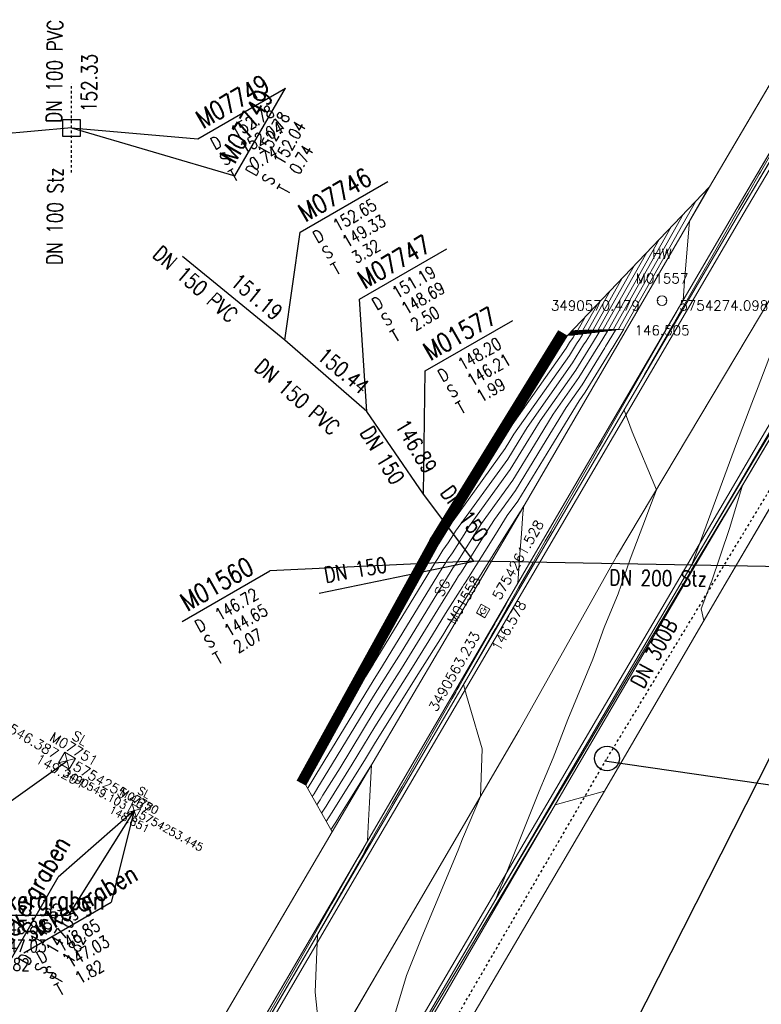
# Model space of a CAD drawing. Header units: metres. Extents: x 3490449 to 3490968, y 5754217 to 5754743.
# Tile 12 of 212: x 3490544 to 3490574, y 5754246 to 5754285. Entities that reach past the tile are written whole.
import ezdxf
from ezdxf.enums import TextEntityAlignment as Align

# ---------------------------------------------------------------- set-up
doc = ezdxf.new("R2010")
doc.units = ezdxf.units.M
doc.header["$LTSCALE"] = 0.25
doc.linetypes.add('Kartierung-07$0$AUSGEZOGEN', pattern=[0])
doc.linetypes.add('Kartierung-07$0$STRICHLINIE', pattern=[19.05, 12.7, -6.35])
for name, color, linetype, lineweight, true_color in [('Kartierung-07$0$$BRUCH', 7, 'Continuous', 18, 0x82563a), ('Kartierung-07$0$$HOEHEN_Haupt', 7, 'Continuous', 18, 0x82563a), ('Kartierung-07$0$$HOEHEN_Mittel', 7, 'Continuous', 18, 0x82563a), ('Kartierung-07$0$$P_INF_FL', 7, 'Kartierung-07$0$AUSGEZOGEN', 18, 0x82563a), ('Kartierung-07$0$$P_INF_H', 7, 'Kartierung-07$0$AUSGEZOGEN', 18, 0x82563a), ('Kartierung-07$0$$P_INF_NR', 7, 'Kartierung-07$0$AUSGEZOGEN', 18, 0x82563a), ('Kartierung-07$0$$P_INF_X', 7, 'Kartierung-07$0$AUSGEZOGEN', 18, 0x82563a), ('Kartierung-07$0$$P_INF_Y', 7, 'Continuous', 18, 0x82563a), ('Kartierung-07$0$$PKT_HW', 7, 'Continuous', 18, 0x82563a), ('Kartierung-07$0$$PKT_SG', 7, 'Continuous', 18, 0x82563a), ('Kartierung-07$0$$PKT_SL', 7, 'Continuous', 18, 0x82563a), ('Kartierung-07$0$B_Befestigt', 7, 'Continuous', 18, 0x82563a), ('Kartierung-07$0$B_Bord', 7, 'Continuous', 18, 0x82563a), ('Kartierung-07$0$B_Gelaendeknick', 7, 'Continuous', 18, 0x82563a), ('Kartierung-07$0$B_Mauer', 7, 'Kartierung-07$0$AUSGEZOGEN', 18, 0x82563a), ('Kartierung-07$0$B_Rinne', 7, 'Continuous', 18, 0x82563a), ('Kartierung-07$0$Hilfe_DGM', 7, 'Continuous', 18, 0x82563a), ('Kartierung-07$0$SYM_HW', 7, 'Kartierung-07$0$AUSGEZOGEN', 18, 0x82563a), ('Kartierung-07$0$SYM_SG', 7, 'Kartierung-07$0$AUSGEZOGEN', 18, 0x82563a), ('Kartierung-07$0$SYM_SL', 7, 'Kartierung-07$0$AUSGEZOGEN', 18, 0x82563a)]:
    doc.layers.add(name, color=color, linetype=linetype, lineweight=lineweight, true_color=true_color)
for name, color, linetype, true_color in [('Kartierung-07$0$B_RW-Leitung_Aus', 7, 'Kartierung-07$0$STRICHLINIE', 0x82563a), ('Kartierung-07$0$B_RW-Leitung_Schrift_Aus', 7, 'Kartierung-07$0$AUSGEZOGEN', 0x82563a), ('Kartierung-07$0$B_Schachtschrift_RW_AUS', 7, 'Continuous', 0x82563a), ('Kartierung-07$0$B_Schrift_25_30Grad', 7, 'Continuous', 0x82563a), ('Kartierung-07$0$B_SW-Leitung_AUS', 7, 'Continuous', 0x82563a)]:
    doc.layers.add(name, color=color, linetype=linetype, true_color=true_color)
for name, color, linetype in [('Kartierung-07$0$B_RW-Leitung_HA', 7, 'Kartierung-07$0$STRICHLINIE'), ('Kartierung-07$0$B_RW-Leitung_HA_Schrift', 7, 'Continuous'), ('Kartierung-07$0$B_RW-Schacht', 7, 'Continuous'), ('Kartierung-07$0$B_RW_Schacht_HA', 7, 'Continuous'), ('Kartierung-07$0$B_Schachtschrift_RW_HA', 7, 'Continuous'), ('Kartierung-07$0$B_Schachtschrift_RW_HA_30Grad', 7, 'Continuous'), ('Kartierung-07$0$B_Schachtschrift_RW_HA_60Grad', 7, 'Continuous'), ('Kartierung-07$0$B_Schachtschrift_SW_HA_30Grad', 7, 'Continuous'), ('Kartierung-07$0$B_SW-Leitung', 7, 'Continuous'), ('Kartierung-07$0$B_SW-Leitung_HA', 7, 'Continuous'), ('Kartierung-07$0$B_SW-Leitung_HA_Schrift', 7, 'Continuous')]:
    doc.layers.add(name, color=color, linetype=linetype)
doc.styles.add('Kartierung-07$0$2', font='TXT')
doc.styles.add('Kartierung-07$0$STANDARD', font='romans.shx', dxfattribs={"width": 0.8})

# ---------------------------------------------------------------- blocks, each defined once
blk = doc.blocks.new('Kartierung-07$0$PKT_HW')
at = {"layer": 'Kartierung-07$0$SYM_HW'}
for p, q in [((-0.15, 0), (-0.2, 0)), ((0.15, 0), (0.2, 0))]:
    blk.add_line(p, q, dxfattribs=at)
blk.add_circle((0, 0), 0.2, dxfattribs=at)
at = {"layer": 'Kartierung-07$0$$P_INF_FL', "style": 'Kartierung-07$0$STANDARD'}
blk.add_attdef('CODE', text='', height=0.8, dxfattribs=at).set_placement((0, 1.7), align=Align.CENTER)
at = {"layer": 'Kartierung-07$0$$P_INF_H', "style": 'Kartierung-07$0$STANDARD'}
blk.add_attdef('H', text='', height=0.8, dxfattribs=at).set_placement((0, -1.4), align=Align.CENTER)
at = {"layer": 'Kartierung-07$0$$P_INF_NR', "style": 'Kartierung-07$0$STANDARD'}
blk.add_attdef('NR', text='', height=0.8, dxfattribs=at).set_placement((0, 0.7), align=Align.CENTER)
at = {"layer": 'Kartierung-07$0$$P_INF_X', "style": 'Kartierung-07$0$STANDARD'}
blk.add_attdef('X', text='', height=0.8, dxfattribs=at).set_placement((-0.9, -0.4), align=Align.RIGHT)
blk.add_attdef('Y', (0.7, -0.4), '', height=0.8, dxfattribs=at)
blk = doc.blocks.new('Kartierung-07$0$PKT_SG')
at = {"layer": 'Kartierung-07$0$SYM_SG'}
for p, q in [((-0.2, 0.2), (0.2, 0.2)), ((-0.2, -0.2), (-0.2, 0.2)), ((-0.11, 0), (-0.2, 0)), ((0.11, 0), (0.2, 0)), ((0.2, 0.2), (0.2, -0.2)), ((0.2, -0.2), (-0.2, -0.2))]:
    blk.add_line(p, q, dxfattribs=at)
at = {"layer": 'Kartierung-07$0$$P_INF_FL', "style": 'Kartierung-07$0$STANDARD'}
blk.add_attdef('CODE', text='', height=0.8, dxfattribs=at).set_placement((0, 1.7), align=Align.CENTER)
at = {"layer": 'Kartierung-07$0$$P_INF_H', "style": 'Kartierung-07$0$STANDARD'}
blk.add_attdef('H', text='', height=0.8, dxfattribs=at).set_placement((0, -1.4), align=Align.CENTER)
at = {"layer": 'Kartierung-07$0$$P_INF_NR', "style": 'Kartierung-07$0$STANDARD'}
blk.add_attdef('NR', text='', height=0.8, dxfattribs=at).set_placement((0, 0.7), align=Align.CENTER)
at = {"layer": 'Kartierung-07$0$$P_INF_X', "style": 'Kartierung-07$0$STANDARD'}
blk.add_attdef('X', text='', height=0.8, dxfattribs=at).set_placement((-0.9, -0.4), align=Align.RIGHT)
blk.add_attdef('Y', (0.7, -0.4), '', height=0.8, dxfattribs=at)
at = {"layer": 'Kartierung-07$0$SYM_SG', "style": 'Kartierung-07$0$2', "width": 1.127369}
blk.add_text('G', height=0.245, dxfattribs=at).set_placement((0.001, -0.122), align=Align.CENTER)
blk = doc.blocks.new('Kartierung-07$0$MA_40')
at = {"ltscale": 0.02}
blk.add_line((0, -0.4), (0, 0), dxfattribs=at)
blk = doc.blocks.new('Kartierung-07$0$B_Schachtbeschriftung')
blk.add_line((0, 0), (8.186, 0))
at = {"style": 'Kartierung-07$0$STANDARD', "width": 0.8}
for s, p in [('D ', (0.75, -0.5)), ('S ', (0.75, -2)), ('T ', (0.75, -3.5))]:
    blk.add_text(s, height=1, dxfattribs=at).set_placement(p, align=Align.TOP_LEFT)
at = {"ltscale": 0.02, "style": 'Kartierung-07$0$STANDARD', "width": 0.8}
for tag, p, height in [('NUMMER', (0.759, 0.479), 1.5), ('DECKEL', (2.627, -1.5), 1), ('SOHLE', (2.625, -2.996), 1), ('TIEFE', (2.628, -4.501), 1)]:
    blk.add_attdef(tag, p, '', height=height, dxfattribs=at)
at = {"ltscale": 0.02, "style": 'Kartierung-07$0$STANDARD', "width": 0.8, "flags": 1}
blk.add_attdef('FOTO', (1.057, -6.131), '', height=1, dxfattribs=at)
blk = doc.blocks.new('Kartierung-07$0$PKT_SL')
at = {"layer": 'Kartierung-07$0$SYM_SL'}
for p, q in [((-0.5, -0.5), (0.5, 0.5)), ((0.5, -0.5), (-0.5, 0.5)), ((0.5, 0.5), (-0.5, 0.5)), ((-0.5, 0.5), (-0.5, -0.5)), ((0.5, -0.5), (0.5, 0.5)), ((-0.5, -0.5), (0.5, -0.5))]:
    blk.add_line(p, q, dxfattribs=at)
at = {"layer": 'Kartierung-07$0$$P_INF_FL', "style": 'Kartierung-07$0$STANDARD'}
blk.add_attdef('CODE', text='', height=0.8, dxfattribs=at).set_placement((0, 1.7), align=Align.CENTER)
at = {"layer": 'Kartierung-07$0$$P_INF_H', "style": 'Kartierung-07$0$STANDARD'}
blk.add_attdef('H', text='', height=0.8, dxfattribs=at).set_placement((0, -1.4), align=Align.CENTER)
at = {"layer": 'Kartierung-07$0$$P_INF_NR', "style": 'Kartierung-07$0$STANDARD'}
blk.add_attdef('NR', text='', height=0.8, dxfattribs=at).set_placement((0, 0.7), align=Align.CENTER)
at = {"layer": 'Kartierung-07$0$$P_INF_X', "style": 'Kartierung-07$0$STANDARD'}
blk.add_attdef('X', text='', height=0.8, dxfattribs=at).set_placement((-0.9, -0.4), align=Align.RIGHT)
blk.add_attdef('Y', (0.7, -0.4), '', height=0.8, dxfattribs=at)

msp = doc.modelspace()

# ---------------------------------------------------------------- linework, layer by layer
at = {"layer": 'Kartierung-07$0$$BRUCH', "ltscale": 0.02}
for p, q in [((3490572.402, 5754278.71), (3490579.96, 5754291.559)), ((3490572.402, 5754278.71), (3490579.96, 5754291.559)), ((3490573.518, 5754277.856), (3490581.158, 5754290.814)), ((3490581.323, 5754290.732), (3490573.667, 5754277.745)), ((3490564.747, 5754265.551), (3490572.402, 5754278.71)), ((3490564.747, 5754265.551), (3490572.402, 5754278.71)), ((3490565.924, 5754264.86), (3490573.518, 5754277.856)), ((3490573.667, 5754277.745), (3490566.075, 5754264.769)), ((3490568.638, 5754263.736), (3490576.42, 5754276.795)), ((3490571.562, 5754263.199), (3490579.17, 5754276.179)), ((3490579.329, 5754276.099), (3490571.682, 5754263.141)), ((3490572.896, 5754262.385), (3490580.44, 5754275.257)), ((3490561.098, 5754264.457), (3490566.293, 5754272.881)), ((3490566.633, 5754272.671), (3490561.444, 5754264.255)), ((3490557.123, 5754252.582), (3490564.747, 5754265.551)), ((3490557.123, 5754252.582), (3490564.747, 5754265.551)), ((3490558.369, 5754251.889), (3490565.924, 5754264.86)), ((3490555.706, 5754254.669), (3490561.098, 5754264.457)), ((3490566.075, 5754264.769), (3490558.496, 5754251.805)), ((3490561.444, 5754264.255), (3490556.056, 5754254.476)), ((3490564.696, 5754256.701), (3490568.638, 5754263.736)), ((3490566.769, 5754255.024), (3490571.562, 5754263.199)), ((3490571.682, 5754263.141), (3490566.896, 5754254.962)), ((3490572.896, 5754262.385), (3490568.155, 5754254.228)), ((3490559.244, 5754247.361), (3490564.696, 5754256.701)), ((3490561.424, 5754245.892), (3490566.769, 5754255.024)), ((3490566.896, 5754254.962), (3490561.571, 5754245.8)), ((3490568.155, 5754254.228), (3490562.813, 5754245.144)), ((3490549.495, 5754239.59), (3490557.123, 5754252.582)), ((3490549.495, 5754239.59), (3490557.123, 5754252.582)), ((3490550.76, 5754238.91), (3490558.369, 5754251.889)), ((3490558.496, 5754251.805), (3490550.91, 5754238.801)), ((3490553.315, 5754237.216), (3490559.244, 5754247.361)), ((3490555.689, 5754236.077), (3490561.424, 5754245.892)), ((3490561.571, 5754245.8), (3490555.856, 5754235.995))]:
    msp.add_line(p, q, dxfattribs=at)
at = {"layer": 'Kartierung-07$0$$HOEHEN_Haupt', "ltscale": 0.02}
for points in [[(3490572.342, 5754278.648), (3490571.596, 5754277.325), (3490571.39, 5754274.886), (3490571.329, 5754274.109), (3490571.124, 5754273.751), (3490571.069, 5754273.655), (3490571.06, 5754273.639), (3490570.692, 5754272.995), (3490570.615, 5754272.86), (3490569.747, 5754271.341), (3490569.729, 5754271.31), (3490569.624, 5754271.125), (3490568.56, 5754269.263), (3490568.066, 5754268.401), (3490567.936, 5754268.174), (3490567.852, 5754268.027), (3490567.766, 5754267.877), (3490566.933, 5754266.423), (3490566.01, 5754264.808), (3490565.984, 5754264.762), (3490565.753, 5754264.357), (3490565.279, 5754263.526), (3490565.241, 5754263.46), (3490564.671, 5754262.461), (3490564.444, 5754262.061), (3490564.309, 5754261.825), (3490564.273, 5754261.762), (3490564.182, 5754261.602), (3490563.744, 5754260.835), (3490563.721, 5754260.794), (3490563.577, 5754260.541), (3490562.548, 5754258.74), (3490562.543, 5754258.732), (3490562.437, 5754258.546), (3490562.566, 5754258.103), (3490562.698, 5754257.646), (3490563.19, 5754255.95), (3490563.126, 5754254.012), (3490562.403, 5754252.301), (3490562.221, 5754251.845), (3490560.749, 5754248.322), (3490560.135, 5754246.761), (3490559.459, 5754244.515)], [(3490569.863, 5754276.052), (3490568.1, 5754272.928), (3490566.775, 5754272.82)], [(3490567.383, 5754273.456), (3490567.07, 5754272.901), (3490566.834, 5754272.882)], [(3490566.355, 5754272.843), (3490566.328, 5754272.799), (3490565.862, 5754272.036), (3490565.86, 5754272.032), (3490561.725, 5754265.311), (3490561.722, 5754265.307), (3490561.227, 5754264.496), (3490561.176, 5754264.412), (3490561.176, 5754264.412), (3490561.176, 5754264.411), (3490561.126, 5754264.321), (3490561.126, 5754264.32), (3490560.552, 5754263.272), (3490560.549, 5754263.267), (3490556.504, 5754255.9), (3490555.854, 5754254.713), (3490555.801, 5754254.616), (3490555.801, 5754254.616)], [(3490566.715, 5754272.757), (3490568.927, 5754272.938), (3490568.456, 5754272.163), (3490568.446, 5754272.149), (3490567.373, 5754270.386), (3490567.127, 5754270.036), (3490565.975, 5754268.158), (3490564.642, 5754265.984), (3490564.214, 5754265.391), (3490563.734, 5754264.628), (3490562.506, 5754262.673), (3490562.451, 5754262.599), (3490562.399, 5754262.513), (3490561.717, 5754261.429), (3490561.037, 5754260.315), (3490560.307, 5754259.152), (3490558.853, 5754256.835), (3490557.936, 5754255.326), (3490556.956, 5754253.762), (3490556.875, 5754253.628), (3490556.695, 5754253.341)], [(3490566.437, 5754272.792), (3490566.375, 5754272.691), (3490565.287, 5754270.908), (3490565.285, 5754270.906), (3490562.455, 5754266.305), (3490562.453, 5754266.303), (3490561.378, 5754264.541), (3490561.267, 5754264.359), (3490561.267, 5754264.358), (3490561.267, 5754264.358), (3490561.159, 5754264.161), (3490561.159, 5754264.161), (3490559.912, 5754261.884), (3490559.91, 5754261.881), (3490557.302, 5754257.132), (3490556.002, 5754254.756), (3490555.896, 5754254.564), (3490555.896, 5754254.564)], [(3490566.519, 5754272.741), (3490566.422, 5754272.583), (3490564.711, 5754269.781), (3490564.71, 5754269.78), (3490563.185, 5754267.3), (3490563.184, 5754267.299), (3490561.529, 5754264.586), (3490561.358, 5754264.306), (3490561.358, 5754264.305), (3490561.358, 5754264.305), (3490561.191, 5754264.002), (3490561.191, 5754264.001), (3490559.271, 5754260.496), (3490559.27, 5754260.494), (3490558.1, 5754258.363), (3490556.149, 5754254.8), (3490555.992, 5754254.511), (3490555.992, 5754254.511)], [(3490566.656, 5754272.695), (3490567.272, 5754272.745), (3490567.141, 5754272.53), (3490567.02, 5754272.356), (3490566.728, 5754271.877), (3490564.485, 5754268.69), (3490564.318, 5754268.419), (3490564.126, 5754268.105), (3490562.018, 5754265.186), (3490563.915, 5754268.295), (3490563.915, 5754268.295), (3490564.136, 5754268.653), (3490564.136, 5754268.654), (3490566.469, 5754272.474), (3490566.601, 5754272.691)], [(3490555.706, 5754254.669), (3490555.706, 5754254.669), (3490555.706, 5754254.669), (3490555.71, 5754254.677)], [(3490559.036, 5754241.751), (3490561.494, 5754245.848), (3490563.354, 5754248.975), (3490564.202, 5754250.399), (3490564.69, 5754251.218), (3490566.153, 5754253.684), (3490568.155, 5754254.228), (3490568.155, 5754254.228)]]:
    msp.add_lwpolyline(points, dxfattribs=at)
at = {"layer": 'Kartierung-07$0$$HOEHEN_Mittel', "ltscale": 0.02}
for points in [[(3490577.121, 5754283.939), (3490574.46, 5754279.307), (3490574.407, 5754279.215), (3490573.964, 5754278.444), (3490573.594, 5754277.8), (3490572.656, 5754276.157), (3490571.17, 5754273.561), (3490570.927, 5754273.137), (3490570.848, 5754272.999), (3490569.957, 5754271.441), (3490569.857, 5754271.267), (3490569.765, 5754271.106), (3490569.754, 5754271.086), (3490569.643, 5754270.893), (3490568.94, 5754269.666), (3490569.27, 5754268.782), (3490570.25, 5754266.442), (3490569.982, 5754265.738), (3490569.849, 5754265.375), (3490569.847, 5754265.37), (3490569.194, 5754263.634), (3490568.701, 5754262.22), (3490568.142, 5754260.86), (3490567.675, 5754259.576), (3490566.658, 5754257.138), (3490566.072, 5754255.588), (3490565.5, 5754254.232), (3490564.016, 5754250.518), (3490563.952, 5754250.366), (3490563.767, 5754249.895), (3490564.101, 5754250.455), (3490566.165, 5754253.917), (3490566.809, 5754255.004), (3490568.164, 5754257.28), (3490569.229, 5754259.074), (3490570.149, 5754260.622), (3490571.652, 5754263.155), (3490571.66, 5754263.168), (3490571.676, 5754263.195), (3490572.33, 5754264.291), (3490573.738, 5754266.626), (3490573.227, 5754264.909), (3490572.464, 5754262.672), (3490572.459, 5754262.657), (3490572.063, 5754261.614), (3490572.173, 5754261.141)], [(3490571.847, 5754278.129), (3490568.925, 5754272.949), (3490566.727, 5754272.77)], [(3490571.351, 5754277.609), (3490568.719, 5754272.944), (3490566.739, 5754272.782)], [(3490570.855, 5754277.09), (3490568.513, 5754272.939), (3490566.751, 5754272.795)], [(3490570.359, 5754276.571), (3490568.306, 5754272.933), (3490566.763, 5754272.807)], [(3490569.367, 5754275.533), (3490567.894, 5754272.923), (3490566.787, 5754272.832)], [(3490575.425, 5754269.66), (3490574.308, 5754267.807), (3490571.699, 5754263.433), (3490573.489, 5754268.312), (3490574.112, 5754269.944), (3490574.366, 5754270.612), (3490576.227, 5754275.493)], [(3490568.871, 5754275.014), (3490567.688, 5754272.917), (3490566.799, 5754272.845)], [(3490568.375, 5754274.494), (3490567.482, 5754272.912), (3490566.811, 5754272.857)], [(3490567.879, 5754273.975), (3490567.276, 5754272.907), (3490566.823, 5754272.869)], [(3490566.305, 5754272.873), (3490566.3, 5754272.864), (3490566.207, 5754272.712), (3490566.204, 5754272.708), (3490561.286, 5754264.714), (3490561.284, 5754264.709), (3490561.137, 5754264.469), (3490561.122, 5754264.444), (3490561.121, 5754264.443), (3490561.121, 5754264.443), (3490561.107, 5754264.416), (3490561.106, 5754264.416), (3490560.936, 5754264.105), (3490560.933, 5754264.099), (3490556.025, 5754255.162), (3490555.765, 5754254.686), (3490555.744, 5754254.648), (3490555.744, 5754254.648)], [(3490566.322, 5754272.863), (3490566.31, 5754272.843), (3490566.092, 5754272.487), (3490566.09, 5754272.482), (3490561.432, 5754264.913), (3490561.43, 5754264.908), (3490561.167, 5754264.478), (3490561.14, 5754264.433), (3490561.14, 5754264.433), (3490561.14, 5754264.433), (3490561.113, 5754264.384), (3490561.113, 5754264.384), (3490560.808, 5754263.827), (3490560.805, 5754263.822), (3490556.185, 5754255.408), (3490555.795, 5754254.695), (3490555.763, 5754254.637), (3490555.763, 5754254.637)], [(3490566.338, 5754272.853), (3490566.319, 5754272.821), (3490565.977, 5754272.261), (3490565.975, 5754272.257), (3490561.578, 5754265.112), (3490561.576, 5754265.108), (3490561.197, 5754264.487), (3490561.158, 5754264.423), (3490561.158, 5754264.422), (3490561.158, 5754264.422), (3490561.12, 5754264.352), (3490561.119, 5754264.352), (3490560.68, 5754263.55), (3490560.677, 5754263.545), (3490556.344, 5754255.654), (3490555.824, 5754254.704), (3490555.782, 5754254.627), (3490555.782, 5754254.627)], [(3490566.371, 5754272.832), (3490566.338, 5754272.778), (3490565.747, 5754271.81), (3490565.745, 5754271.807), (3490561.871, 5754265.509), (3490561.868, 5754265.506), (3490561.257, 5754264.505), (3490561.194, 5754264.401), (3490561.194, 5754264.401), (3490561.194, 5754264.401), (3490561.133, 5754264.289), (3490561.132, 5754264.288), (3490560.424, 5754262.994), (3490560.421, 5754262.99), (3490556.664, 5754256.147), (3490555.883, 5754254.721), (3490555.82, 5754254.606), (3490555.82, 5754254.606)], [(3490566.388, 5754272.822), (3490566.347, 5754272.756), (3490565.632, 5754271.585), (3490565.63, 5754271.581), (3490562.017, 5754265.708), (3490562.015, 5754265.705), (3490561.288, 5754264.514), (3490561.212, 5754264.391), (3490561.212, 5754264.39), (3490561.212, 5754264.39), (3490561.139, 5754264.257), (3490561.139, 5754264.256), (3490560.296, 5754262.717), (3490560.294, 5754262.713), (3490556.823, 5754256.393), (3490555.913, 5754254.73), (3490555.839, 5754254.595), (3490555.839, 5754254.595)], [(3490566.68, 5754272.72), (3490567.934, 5754272.822), (3490567.667, 5754272.383), (3490567.59, 5754272.273), (3490566.986, 5754271.281), (3490565.542, 5754269.229), (3490564.981, 5754268.315), (3490564.332, 5754267.256), (3490562.646, 5754264.921), (3490562.462, 5754264.629), (3490561.993, 5754263.882), (3490561.816, 5754263.643), (3490561.648, 5754263.367), (3490561.401, 5754262.974), (3490559.351, 5754259.615), (3490559.159, 5754259.309), (3490558.777, 5754258.7), (3490556.462, 5754254.892), (3490556.339, 5754254.696), (3490556.148, 5754254.381), (3490556.128, 5754254.348)], [(3490566.692, 5754272.732), (3490568.265, 5754272.861), (3490567.93, 5754272.31), (3490567.876, 5754272.232), (3490567.115, 5754270.983), (3490566.07, 5754269.498), (3490565.313, 5754268.263), (3490564.435, 5754266.832), (3490563.168, 5754265.078), (3490562.886, 5754264.629), (3490562.164, 5754263.479), (3490562.028, 5754263.295), (3490561.898, 5754263.082), (3490561.506, 5754262.459), (3490559.913, 5754259.849), (3490559.542, 5754259.257), (3490558.803, 5754258.079), (3490556.953, 5754255.036), (3490556.545, 5754254.384), (3490556.391, 5754254.13), (3490556.317, 5754254.013)], [(3490566.704, 5754272.745), (3490568.596, 5754272.899), (3490568.193, 5754272.237), (3490568.161, 5754272.191), (3490567.244, 5754270.684), (3490566.599, 5754269.767), (3490565.644, 5754268.21), (3490564.539, 5754266.408), (3490563.691, 5754265.234), (3490563.31, 5754264.629), (3490562.335, 5754263.076), (3490562.239, 5754262.947), (3490562.149, 5754262.798), (3490561.611, 5754261.944), (3490560.475, 5754260.082), (3490559.925, 5754259.205), (3490558.828, 5754257.457), (3490557.444, 5754255.181), (3490556.751, 5754254.073), (3490556.633, 5754253.879), (3490556.506, 5754253.677)], [(3490566.887, 5754272.937), (3490566.864, 5754272.896), (3490566.846, 5754272.894)], [(3490566.404, 5754272.812), (3490566.357, 5754272.734), (3490565.517, 5754271.359), (3490565.515, 5754271.356), (3490562.163, 5754265.907), (3490562.161, 5754265.904), (3490561.318, 5754264.523), (3490561.231, 5754264.38), (3490561.23, 5754264.38), (3490561.23, 5754264.38), (3490561.146, 5754264.225), (3490561.145, 5754264.225), (3490560.168, 5754262.439), (3490560.166, 5754262.435), (3490556.983, 5754256.639), (3490555.942, 5754254.739), (3490555.858, 5754254.585), (3490555.858, 5754254.585)], [(3490566.421, 5754272.802), (3490566.366, 5754272.713), (3490565.402, 5754271.134), (3490565.4, 5754271.131), (3490562.309, 5754266.106), (3490562.307, 5754266.104), (3490561.348, 5754264.532), (3490561.249, 5754264.369), (3490561.249, 5754264.369), (3490561.249, 5754264.369), (3490561.152, 5754264.193), (3490561.152, 5754264.193), (3490560.04, 5754262.161), (3490560.038, 5754262.158), (3490557.143, 5754256.885), (3490555.972, 5754254.747), (3490555.877, 5754254.574), (3490555.877, 5754254.574)], [(3490566.453, 5754272.782), (3490566.385, 5754272.669), (3490565.172, 5754270.683), (3490565.17, 5754270.68), (3490562.601, 5754266.504), (3490562.599, 5754266.502), (3490561.408, 5754264.55), (3490561.285, 5754264.348), (3490561.285, 5754264.348), (3490561.285, 5754264.348), (3490561.165, 5754264.129), (3490561.165, 5754264.129), (3490559.784, 5754261.606), (3490559.782, 5754261.603), (3490557.462, 5754257.378), (3490556.031, 5754254.765), (3490555.915, 5754254.553), (3490555.916, 5754254.553)], [(3490566.47, 5754272.772), (3490566.394, 5754272.648), (3490565.056, 5754270.457), (3490565.055, 5754270.455), (3490562.747, 5754266.703), (3490562.745, 5754266.701), (3490561.438, 5754264.559), (3490561.303, 5754264.337), (3490561.303, 5754264.337), (3490561.303, 5754264.337), (3490561.172, 5754264.097), (3490561.172, 5754264.097), (3490559.655, 5754261.328), (3490559.654, 5754261.326), (3490557.621, 5754257.624), (3490556.061, 5754254.773), (3490555.935, 5754254.543), (3490555.935, 5754254.543)], [(3490566.486, 5754272.761), (3490566.403, 5754272.626), (3490564.941, 5754270.232), (3490564.94, 5754270.23), (3490562.893, 5754266.902), (3490562.892, 5754266.9), (3490561.469, 5754264.568), (3490561.321, 5754264.327), (3490561.321, 5754264.327), (3490561.321, 5754264.327), (3490561.178, 5754264.065), (3490561.178, 5754264.065), (3490559.527, 5754261.051), (3490559.526, 5754261.049), (3490557.781, 5754257.871), (3490556.09, 5754254.782), (3490555.954, 5754254.532), (3490555.954, 5754254.532)], [(3490566.503, 5754272.751), (3490566.413, 5754272.604), (3490564.826, 5754270.006), (3490564.825, 5754270.005), (3490563.039, 5754267.101), (3490563.038, 5754267.099), (3490561.499, 5754264.577), (3490561.339, 5754264.316), (3490561.339, 5754264.316), (3490561.339, 5754264.316), (3490561.185, 5754264.033), (3490561.185, 5754264.033), (3490559.399, 5754260.773), (3490559.398, 5754260.771), (3490557.941, 5754258.117), (3490556.12, 5754254.791), (3490555.973, 5754254.522), (3490555.973, 5754254.522)], [(3490566.536, 5754272.731), (3490566.432, 5754272.561), (3490564.596, 5754269.555), (3490564.595, 5754269.554), (3490563.331, 5754267.499), (3490563.33, 5754267.498), (3490561.559, 5754264.595), (3490561.376, 5754264.295), (3490561.376, 5754264.295), (3490561.376, 5754264.295), (3490561.198, 5754263.97), (3490561.198, 5754263.97), (3490559.143, 5754260.218), (3490559.143, 5754260.217), (3490558.26, 5754258.609), (3490556.179, 5754254.808), (3490556.011, 5754254.501), (3490556.011, 5754254.501)], [(3490566.552, 5754272.721), (3490566.441, 5754272.539), (3490564.481, 5754269.33), (3490564.48, 5754269.329), (3490563.477, 5754267.698), (3490563.476, 5754267.697), (3490561.589, 5754264.604), (3490561.394, 5754264.284), (3490561.394, 5754264.284), (3490561.204, 5754263.938), (3490561.204, 5754263.938), (3490559.015, 5754259.94), (3490559.015, 5754259.94), (3490558.42, 5754258.856), (3490556.208, 5754254.817), (3490556.03, 5754254.49), (3490556.03, 5754254.49)], [(3490566.568, 5754272.711), (3490566.45, 5754272.518), (3490564.366, 5754269.104), (3490564.365, 5754269.104), (3490563.623, 5754267.897), (3490563.623, 5754267.896), (3490561.619, 5754264.613), (3490561.412, 5754264.274), (3490561.412, 5754264.274), (3490561.211, 5754263.906), (3490561.211, 5754263.906), (3490558.887, 5754259.663), (3490558.887, 5754259.662), (3490558.579, 5754259.102), (3490556.238, 5754254.826), (3490556.049, 5754254.48), (3490556.049, 5754254.48)], [(3490566.668, 5754272.708), (3490567.603, 5754272.784), (3490567.404, 5754272.456), (3490567.305, 5754272.315), (3490566.857, 5754271.579), (3490565.013, 5754268.96), (3490564.65, 5754268.367), (3490564.229, 5754267.68), (3490562.123, 5754264.764), (3490562.038, 5754264.63), (3490561.822, 5754264.285), (3490561.605, 5754263.991), (3490561.398, 5754263.651), (3490561.296, 5754263.489), (3490558.789, 5754259.382), (3490558.777, 5754259.362), (3490558.752, 5754259.322), (3490558.477, 5754258.869), (3490558.739, 5754259.348), (3490558.759, 5754259.385), (3490561.217, 5754263.874), (3490561.217, 5754263.874), (3490561.43, 5754264.263), (3490561.43, 5754264.263), (3490561.649, 5754264.622), (3490563.769, 5754268.095), (3490563.769, 5754268.096), (3490564.251, 5754268.879), (3490564.251, 5754268.879), (3490566.46, 5754272.496), (3490566.585, 5754272.701)], [(3490566.618, 5754272.68), (3490566.479, 5754272.453), (3490564.409, 5754269.064), (3490566.599, 5754272.175), (3490566.735, 5754272.398), (3490566.878, 5754272.603), (3490566.941, 5754272.707), (3490566.644, 5754272.683)], [(3490563.981, 5754269.132), (3490563.865, 5754268.943), (3490561.14, 5754264.515), (3490561.137, 5754264.51), (3490561.107, 5754264.46), (3490561.104, 5754264.454), (3490561.103, 5754264.454), (3490561.103, 5754264.454), (3490561.1, 5754264.448), (3490561.1, 5754264.448), (3490561.064, 5754264.383), (3490561.061, 5754264.377), (3490555.866, 5754254.915), (3490555.736, 5754254.678), (3490555.725, 5754254.658), (3490555.725, 5754254.658)], [(3490556.75, 5754243.094), (3490556.429, 5754246.085), (3490556.528, 5754248.395), (3490556.529, 5754248.434), (3490557.473, 5754250.089), (3490557.498, 5754250.134), (3490557.595, 5754250.302), (3490558.413, 5754251.738), (3490558.464, 5754251.826), (3490558.503, 5754251.894), (3490558.636, 5754252.128), (3490558.973, 5754252.716), (3490559.552, 5754253.729), (3490559.937, 5754254.404), (3490560.877, 5754256.048), (3490561.981, 5754257.986), (3490562.127, 5754258.242), (3490562.188, 5754258.349), (3490562.262, 5754258.479), (3490562.495, 5754258.889), (3490562.765, 5754259.361), (3490563.575, 5754260.784), (3490563.704, 5754261.01), (3490563.763, 5754261.113), (3490564.149, 5754261.792), (3490564.3, 5754262.058), (3490564.308, 5754262.071), (3490564.645, 5754262.663), (3490564.741, 5754264.023), (3490564.752, 5754264.174), (3490564.787, 5754264.672), (3490564.848, 5754265.478), (3490564.849, 5754265.491), (3490564.881, 5754265.782), (3490564.745, 5754265.559), (3490564.737, 5754265.548), (3490564.158, 5754264.628), (3490562.677, 5754262.27), (3490562.663, 5754262.251), (3490562.649, 5754262.229), (3490561.822, 5754260.914), (3490561.599, 5754260.549), (3490560.69, 5754259.1), (3490558.879, 5754256.214), (3490558.427, 5754255.47), (3490557.162, 5754253.451), (3490557.118, 5754253.377), (3490556.885, 5754253.005)], [(3490558.759, 5754259.385), (3490558.759, 5754259.385)], [(3490550.91, 5754238.801), (3490550.91, 5754238.801), (3490551.088, 5754239.115), (3490551.234, 5754239.371), (3490554.638, 5754245.348), (3490555.727, 5754247.256), (3490556.403, 5754248.442), (3490557.11, 5754249.68), (3490557.299, 5754250.011), (3490557.471, 5754250.312), (3490558.123, 5754251.452), (3490558.177, 5754251.546), (3490558.372, 5754251.887), (3490558.373, 5754251.889), (3490558.552, 5754252.203), (3490558.582, 5754252.805), (3490558.632, 5754253.768), (3490558.722, 5754255.301), (3490557.368, 5754253.139), (3490557.36, 5754253.127), (3490557.074, 5754252.669)]]:
    msp.add_lwpolyline(points, dxfattribs=at)
at = {"layer": 'Kartierung-07$0$B_Befestigt', "ltscale": 0.02}
msp.add_line((3490572.896, 5754262.385), (3490580.44, 5754275.257), dxfattribs=at)
for points in [[(3490549.495, 5754239.59), (3490557.123, 5754252.582), (3490564.747, 5754265.551), (3490572.402, 5754278.71), (3490579.96, 5754291.559), (3490584.847, 5754299.122), (3490588.436, 5754304.161), (3490591.771, 5754308.192), (3490595.692, 5754312.261), (3490596.569, 5754313.154), (3490598.513, 5754314.58), (3490600.554, 5754316.275), (3490601.472, 5754316.763), (3490604.711, 5754319.042), (3490609.298, 5754321.701), (3490614.926, 5754324.795)], [(3490572.896, 5754262.385), (3490568.155, 5754254.228), (3490562.813, 5754245.144), (3490557.002, 5754235.231)]]:
    msp.add_lwpolyline(points, dxfattribs=at)
at = {"layer": 'Kartierung-07$0$B_Bord', "ltscale": 0.02}
for points in [[(3490596.317, 5754310.717), (3490592.839, 5754307.086), (3490589.655, 5754303.229), (3490586.128, 5754298.321), (3490581.323, 5754290.732), (3490573.667, 5754277.745), (3490566.075, 5754264.769), (3490558.496, 5754251.805), (3490550.91, 5754238.801)], [(3490555.689, 5754236.077), (3490561.424, 5754245.892), (3490566.769, 5754255.024), (3490571.562, 5754263.199), (3490579.17, 5754276.179), (3490587.137, 5754289.594), (3490590.605, 5754295.105), (3490594.142, 5754299.985), (3490597.348, 5754303.855), (3490600.883, 5754307.417), (3490604.026, 5754309.921)]]:
    msp.add_lwpolyline(points, dxfattribs=at)
at = {"layer": 'Kartierung-07$0$B_Gelaendeknick', "ltscale": 0.02}
for points in [[(3490550.76, 5754238.91), (3490558.369, 5754251.889), (3490565.924, 5754264.86), (3490573.518, 5754277.856), (3490581.158, 5754290.814), (3490586.012, 5754298.471), (3490589.509, 5754303.34), (3490592.732, 5754307.223), (3490596.195, 5754310.85), (3490596.954, 5754311.547), (3490599.257, 5754313.49), (3490601.669, 5754315.283), (3490602.509, 5754315.872), (3490605.302, 5754317.745), (3490609.265, 5754320.169), (3490610.127, 5754320.671), (3490615.418, 5754323.625)], [(3490553.315, 5754237.216), (3490559.244, 5754247.361), (3490564.696, 5754256.701), (3490568.638, 5754263.736), (3490576.42, 5754276.795), (3490584.244, 5754289.999), (3490588.449, 5754296.593), (3490591.906, 5754301.41), (3490595.078, 5754305.506), (3490599.001, 5754309.324), (3490603.731, 5754312.922), (3490612.239, 5754318.337)], [(3490610.828, 5754314.207), (3490609.47, 5754313.398), (3490604.954, 5754310.352), (3490604.133, 5754309.768), (3490601.005, 5754307.292), (3490597.454, 5754303.707), (3490594.278, 5754299.883), (3490590.773, 5754295.001), (3490587.306, 5754289.497), (3490579.329, 5754276.099), (3490571.682, 5754263.141), (3490566.896, 5754254.962), (3490561.571, 5754245.8), (3490555.856, 5754235.995)], [(3490555.706, 5754254.669), (3490561.098, 5754264.457), (3490566.293, 5754272.881)]]:
    msp.add_lwpolyline(points, dxfattribs=at)
at = {"layer": 'Kartierung-07$0$B_Mauer', "ltscale": 0.02}
for points in [[(3490566.293, 5754272.881), (3490561.098, 5754264.457), (3490555.706, 5754254.669)], [(3490566.633, 5754272.671), (3490561.444, 5754264.255), (3490556.056, 5754254.476)]]:
    msp.add_lwpolyline(points, dxfattribs=at)
at = {"layer": 'Kartierung-07$0$B_Rinne', "ltscale": 0.02}
msp.add_lwpolyline([(3490596.433, 5754310.606), (3490592.959, 5754306.98), (3490589.782, 5754303.131), (3490586.261, 5754298.231), (3490581.46, 5754290.649), (3490573.805, 5754277.664), (3490566.213, 5754264.688), (3490558.634, 5754251.724), (3490551.048, 5754238.72)], dxfattribs=at)
msp.add_lwpolyline([(3490555.551, 5754236.158), (3490561.286, 5754245.973, -0.000185), (3490561.286, 5754245.973), (3490566.631, 5754255.105, -0.000185), (3490566.631, 5754255.105), (3490571.424, 5754263.28), (3490579.032, 5754276.26), (3490587, 5754289.677), (3490590.472, 5754295.195), (3490594.015, 5754300.083), (3490597.229, 5754303.963), (3490600.776, 5754307.536), (3490603.926, 5754310.046)], format="xyb", dxfattribs=at)
at = {"layer": 'Kartierung-07$0$B_RW-Leitung_Aus', "ltscale": 0.02}
for p, q in [((3490568.251, 5754255.557), (3490594.942, 5754299.611)), ((3490548.777, 5754222.078), (3490568.251, 5754255.557))]:
    msp.add_line(p, q, dxfattribs=at)
at = {"layer": 'Kartierung-07$0$B_RW-Leitung_HA', "ltscale": 0.02}
for p, q in [((3490546.567, 5754281.091, 152.781), (3490546.567, 5754282.894, 152.781)), ((3490546.567, 5754279.288, 152.781), (3490546.567, 5754281.091, 152.781))]:
    msp.add_line(p, q, dxfattribs=at)
at = {"layer": 'Kartierung-07$0$B_RW-Schacht', "ltscale": 0.02}
msp.add_circle((3490568.251, 5754255.557), 0.5, dxfattribs=at)
at = {"layer": 'Kartierung-07$0$B_RW_Schacht_HA', "ltscale": 0.02}
msp.add_lwpolyline([(3490546.217, 5754281.441), (3490546.917, 5754281.441), (3490546.917, 5754280.741), (3490546.217, 5754280.741), (3490546.217, 5754281.441)], dxfattribs=at)
at = {"layer": 'Kartierung-07$0$B_Schachtschrift_RW_AUS', "ltscale": 0.02}
msp.add_line((3490568.15, 5754255.459, 146.523), (3490575.711, 5754254.36, -145.777), dxfattribs=at)
at = {"layer": 'Kartierung-07$0$B_Schachtschrift_RW_HA', "ltscale": 0.02}
for p, q in [((3490546.567, 5754281.091, 152.781), (3490533.467, 5754279.935, 164.002)), ((3490549.103, 5754253.445, 148.851), (3490546.453, 5754249.206, -141.178))]:
    msp.add_line(p, q, dxfattribs=at)
at = {"layer": 'Kartierung-07$0$B_Schachtschrift_RW_HA_30Grad', "ltscale": 0.02}
for p, q in [((3490546.567, 5754281.091, 152.781), (3490551.686, 5754280.654)), ((3490549.103, 5754253.445, 148.851), (3490548.181, 5754249.735, -299.117))]:
    msp.add_line(p, q, dxfattribs=at)
at = {"layer": 'Kartierung-07$0$B_Schachtschrift_RW_HA_60Grad', "ltscale": 0.02}
for p, q in [((3490546.567, 5754281.091, 152.781), (3490553.184, 5754279.156)), ((3490549.103, 5754253.445, 148.851), (3490546.033, 5754250.747, -299.117))]:
    msp.add_line(p, q, dxfattribs=at)
at = {"layer": 'Kartierung-07$0$B_Schachtschrift_SW_HA_30Grad', "ltscale": 0.02}
for p, q in [((3490555.208, 5754272.497, 152.654), (3490555.83, 5754276.871, 5.936)), ((3490558.53, 5754269.615, 149.718), (3490558.226, 5754274.157)), ((3490560.819, 5754266.259, 148.197), (3490560.888, 5754271.252)), ((3490562.859, 5754263.544, 146.718), (3490554.595, 5754263.153))]:
    msp.add_line(p, q, dxfattribs=at)
at = {"layer": 'Kartierung-07$0$B_Schrift_25_30Grad', "ltscale": 0.02}
msp.add_line((3490543.645, 5754253.507, 160.644), (3490546.387, 5754255.467, 149.201), dxfattribs=at)
at = {"layer": 'Kartierung-07$0$B_SW-Leitung', "ltscale": 0.02}
for p in [(3490556.599, 5754262.251), (3490578.726, 5754263.265, 145.777)]:
    msp.add_line(p, (3490562.859, 5754263.544, 146.718), dxfattribs=at)
at = {"layer": 'Kartierung-07$0$B_SW-Leitung_AUS', "ltscale": 0.02}
msp.add_line((3490564.871, 5754235.895, 146.448), (3490578.726, 5754263.265, 145.777), dxfattribs=at)
at = {"layer": 'Kartierung-07$0$B_SW-Leitung_HA', "ltscale": 0.02}
for p, q in [((3490560.819, 5754266.259, 148.197), (3490558.53, 5754269.615, 149.718)), ((3490562.859, 5754263.544, 146.718), (3490560.819, 5754266.259, 148.197))]:
    msp.add_line(p, q, dxfattribs=at)
for points in [[(3490555.208, 5754272.497), (3490551.061, 5754275.885)], [(3490558.53, 5754269.615), (3490555.208, 5754272.497)]]:
    msp.add_lwpolyline(points, dxfattribs=at)
at = {"layer": 'Kartierung-07$0$Hilfe_DGM', "ltscale": 0.02}
msp.add_lwpolyline([(3490588.446, 5754288.624), (3490580.44, 5754275.257), (3490572.896, 5754262.385), (3490568.155, 5754254.228), (3490562.813, 5754245.144), (3490557.002, 5754235.231), (3490555.856, 5754235.995), (3490555.689, 5754236.077), (3490553.315, 5754237.216), (3490550.91, 5754238.801), (3490550.76, 5754238.91), (3490549.495, 5754239.59), (3490557.123, 5754252.582), (3490556.056, 5754254.476), (3490555.706, 5754254.669), (3490561.098, 5754264.457), (3490566.293, 5754272.881), (3490566.633, 5754272.671), (3490572.402, 5754278.71), (3490579.96, 5754291.559)], dxfattribs=at)

# ---------------------------------------------------------------- block references
at = {"layer": 'Kartierung-07$0$$PKT_HW'}
ref = msp.add_blockref('Kartierung-07$0$PKT_HW', (3490570.479, 5754274.098, 146.505), dxfattribs=at)
ref.add_attrib('Y', '5754274.098', (3490571.179, 5754273.698, 146.505), dxfattribs={"layer": 'Kartierung-07$0$$P_INF_X', "height": 0.4, "style": 'Kartierung-07$0$STANDARD'})
ref.add_attrib('X', '3490570.479', dxfattribs={"layer": 'Kartierung-07$0$$P_INF_X', "height": 0.4, "style": 'Kartierung-07$0$STANDARD'}).set_placement((3490569.579, 5754273.698, 146.505), align=Align.RIGHT)
ref.add_attrib('H', '146.505', dxfattribs={"layer": 'Kartierung-07$0$$P_INF_H', "height": 0.4, "style": 'Kartierung-07$0$STANDARD'}).set_placement((3490570.479, 5754272.698, 146.505), align=Align.CENTER)
ref.add_attrib('CODE', 'HW', dxfattribs={"layer": 'Kartierung-07$0$$P_INF_FL', "height": 0.4, "style": 'Kartierung-07$0$STANDARD'}).set_placement((3490570.479, 5754275.798, 146.505), align=Align.CENTER)
ref.add_attrib('NR', 'M01557', dxfattribs={"layer": 'Kartierung-07$0$$P_INF_NR', "height": 0.4, "style": 'Kartierung-07$0$STANDARD'}).set_placement((3490570.479, 5754274.798, 146.505), align=Align.CENTER)
at = {"layer": 'Kartierung-07$0$$PKT_SG'}
ref = msp.add_blockref('Kartierung-07$0$PKT_SG', (3490563.233, 5754261.528, 146.578), dxfattribs=dict(at, rotation=60.30349266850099))
ref.add_attrib('Y', '5754261.528', (3490563.927, 5754261.938, 146.578), dxfattribs={"layer": 'Kartierung-07$0$$P_INF_X', "height": 0.4, "rotation": 60.3035, "style": 'Kartierung-07$0$STANDARD'})
ref.add_attrib('X', '3490563.233', dxfattribs={"layer": 'Kartierung-07$0$$P_INF_X', "height": 0.4, "rotation": 60.3035, "style": 'Kartierung-07$0$STANDARD'}).set_placement((3490563.135, 5754260.548, 146.578), align=Align.RIGHT)
ref.add_attrib('H', '146.578', dxfattribs={"layer": 'Kartierung-07$0$$P_INF_H', "height": 0.4, "rotation": 60.3035, "style": 'Kartierung-07$0$STANDARD'}).set_placement((3490564.449, 5754260.834, 146.578), align=Align.CENTER)
ref.add_attrib('CODE', 'SG', dxfattribs={"layer": 'Kartierung-07$0$$P_INF_FL', "height": 0.4, "rotation": 60.3035, "style": 'Kartierung-07$0$STANDARD'}).set_placement((3490561.756, 5754262.37, 146.578), align=Align.CENTER)
ref.add_attrib('NR', 'M01558', dxfattribs={"layer": 'Kartierung-07$0$$P_INF_NR', "height": 0.4, "rotation": 60.3035, "style": 'Kartierung-07$0$STANDARD'}).set_placement((3490562.625, 5754261.875, 146.578), align=Align.CENTER)
at = {"layer": 'Kartierung-07$0$$PKT_SL'}
ref = msp.add_blockref('Kartierung-07$0$PKT_SL', (3490546.387, 5754255.467, 149.201), dxfattribs=dict(at, xscale=0.5000000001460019, yscale=0.5000000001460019, zscale=0.5000000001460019, rotation=329.885512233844))
ref.add_attrib('Y', '5754255.467', (3490546.589, 5754255.118, 149.201), dxfattribs={"layer": 'Kartierung-07$0$$P_INF_Y', "height": 0.4, "rotation": 329.8855, "style": 'Kartierung-07$0$STANDARD'})
ref.add_attrib('X', '3490546.387', dxfattribs={"layer": 'Kartierung-07$0$$P_INF_X', "height": 0.4, "rotation": 329.8855, "style": 'Kartierung-07$0$STANDARD'}).set_placement((3490545.897, 5754255.52, 149.201), align=Align.RIGHT)
ref.add_attrib('H', '149.201', dxfattribs={"layer": 'Kartierung-07$0$$P_INF_H', "height": 0.4, "rotation": 329.8855, "style": 'Kartierung-07$0$STANDARD'}).set_placement((3490546.036, 5754254.861, 149.201), align=Align.CENTER)
ref.add_attrib('CODE', 'SL', dxfattribs={"layer": 'Kartierung-07$0$$P_INF_FL', "height": 0.4, "rotation": 329.8855, "style": 'Kartierung-07$0$STANDARD'}).set_placement((3490546.813, 5754256.202, 149.201), align=Align.CENTER)
ref.add_attrib('NR', 'M07751', dxfattribs={"layer": 'Kartierung-07$0$$P_INF_NR', "height": 0.4, "rotation": 329.8855, "style": 'Kartierung-07$0$STANDARD'}).set_placement((3490546.563, 5754255.77, 149.201), align=Align.CENTER)
ref = msp.add_blockref('Kartierung-07$0$PKT_SL', (3490549.103, 5754253.445, 148.851), dxfattribs=dict(at, xscale=0.4000000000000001, yscale=0.4000000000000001, zscale=0.4000000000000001, rotation=331.1250161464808))
ref.add_attrib('Y', '5754253.445', (3490549.271, 5754253.17, 148.851), dxfattribs={"layer": 'Kartierung-07$0$$P_INF_Y', "height": 0.32, "rotation": 331.125, "style": 'Kartierung-07$0$STANDARD'})
ref.add_attrib('X', '3490549.103', dxfattribs={"layer": 'Kartierung-07$0$$P_INF_X', "height": 0.32, "rotation": 331.125, "style": 'Kartierung-07$0$STANDARD'}).set_placement((3490548.71, 5754253.479, 148.851), align=Align.RIGHT)
ref.add_attrib('H', '148.851', dxfattribs={"layer": 'Kartierung-07$0$$P_INF_H', "height": 0.32, "rotation": 331.125, "style": 'Kartierung-07$0$STANDARD'}).set_placement((3490548.833, 5754252.955, 148.851), align=Align.CENTER)
ref.add_attrib('CODE', 'SL', dxfattribs={"layer": 'Kartierung-07$0$$P_INF_FL', "height": 0.32, "rotation": 331.125, "style": 'Kartierung-07$0$STANDARD'}).set_placement((3490549.431, 5754254.04, 148.851), align=Align.CENTER)
ref.add_attrib('NR', 'M07750', dxfattribs={"layer": 'Kartierung-07$0$$P_INF_NR', "height": 0.32, "rotation": 331.125, "style": 'Kartierung-07$0$STANDARD'}).set_placement((3490549.238, 5754253.69, 148.851), align=Align.CENTER)
at = {"layer": 'Kartierung-07$0$B_Mauer'}
for p, rotation in [((3490566.606, 5754272.627), 238.3435237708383), ((3490566.081, 5754271.775), 238.3435237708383), ((3490565.556, 5754270.924), 238.3435237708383), ((3490565.031, 5754270.073), 238.3435237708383), ((3490564.506, 5754269.222), 238.3435237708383), ((3490563.981, 5754268.371), 238.3435237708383), ((3490563.457, 5754267.519), 238.3435237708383), ((3490562.932, 5754266.668), 238.3435237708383), ((3490562.407, 5754265.817), 238.3435237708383), ((3490561.882, 5754264.966), 238.3435237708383), ((3490561.364, 5754264.11), 241.1462650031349), ((3490560.882, 5754263.235), 241.1462650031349), ((3490560.399, 5754262.359), 241.1462650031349), ((3490559.917, 5754261.483), 241.1462650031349), ((3490559.434, 5754260.607), 241.1462650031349), ((3490558.951, 5754259.731), 241.1462650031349), ((3490558.469, 5754258.855), 241.1462650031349), ((3490557.986, 5754257.979), 241.1462650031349), ((3490557.504, 5754257.104), 241.1462650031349), ((3490557.021, 5754256.228), 241.1462650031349), ((3490556.539, 5754255.352), 241.1462650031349)]:
    msp.add_blockref('Kartierung-07$0$MA_40', p, dxfattribs=dict(at, rotation=rotation))
at = {"layer": 'Kartierung-07$0$B_Schachtschrift_RW_HA', "ltscale": 0.02, "xscale": 0.5, "yscale": 0.5, "zscale": 0.5}
msp.add_blockref('Kartierung-07$0$B_Schachtbeschriftung', (3490542.36, 5754249.206, -141.178), dxfattribs=at).add_auto_attribs({'NUMMER': 'Sickergraben', 'DECKEL': '148.85', 'SOHLE': '147.03', 'TIEFE': '1.82'})
at = {"layer": 'Kartierung-07$0$B_Schachtschrift_RW_HA_30Grad', "ltscale": 0.02, "xscale": 0.5000000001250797, "yscale": 0.5000000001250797, "zscale": 0.5000000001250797, "rotation": 29.99999999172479}
for p, values in [((3490551.686, 5754280.654), {'NUMMER': 'M07749', 'DECKEL': '152.78', 'SOHLE': '152.04', 'TIEFE': '0.74'}), ((3490544.637, 5754247.688, -299.117), {'NUMMER': 'Sickergraben', 'DECKEL': '148.85', 'SOHLE': '147.03', 'TIEFE': '1.82'})]:
    msp.add_blockref('Kartierung-07$0$B_Schachtbeschriftung', p, dxfattribs=at).add_auto_attribs(values)
at = {"layer": 'Kartierung-07$0$B_Schachtschrift_RW_HA_60Grad', "ltscale": 0.02}
for p, xscale, yscale, zscale, rotation, values in [((3490553.184, 5754279.156), 0.5000000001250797, 0.5000000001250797, 0.5000000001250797, 60.00000000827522, {'NUMMER': 'M07749', 'DECKEL': '152.78', 'SOHLE': '152.04', 'TIEFE': '0.74'}), ((3490543.987, 5754247.203, -299.117), 0.500000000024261, 0.500000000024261, 0.500000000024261, 60.00000000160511, {'NUMMER': 'Sickergraben', 'DECKEL': '148.85', 'SOHLE': '147.03', 'TIEFE': '1.82'})]:
    msp.add_blockref('Kartierung-07$0$B_Schachtbeschriftung', p, dxfattribs=dict(at, xscale=xscale, yscale=yscale, zscale=zscale, rotation=rotation)).add_auto_attribs(values)
at = {"layer": 'Kartierung-07$0$B_Schachtschrift_SW_HA_30Grad', "ltscale": 0.02, "xscale": 0.5000000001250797, "yscale": 0.5000000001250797, "zscale": 0.5000000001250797, "rotation": 29.99999999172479}
for p, values in [((3490555.83, 5754276.871, 5.936), {'NUMMER': 'M07746', 'DECKEL': '152.65', 'SOHLE': '149.33', 'TIEFE': '3.32'}), ((3490558.226, 5754274.157), {'NUMMER': 'M07747', 'DECKEL': '151.19', 'SOHLE': '148.69', 'TIEFE': '2.50'}), ((3490560.888, 5754271.252), {'NUMMER': 'M01577', 'DECKEL': '148.20', 'SOHLE': '146.21', 'TIEFE': '1.99'}), ((3490551.051, 5754261.106), {'NUMMER': 'M01560', 'DECKEL': '146.72', 'SOHLE': '144.65', 'TIEFE': '2.07'})]:
    msp.add_blockref('Kartierung-07$0$B_Schachtbeschriftung', p, dxfattribs=at).add_auto_attribs(values)

# ---------------------------------------------------------------- texts
at = {"layer": 'Kartierung-07$0$B_RW-Leitung_HA_Schrift', "ltscale": 0.02, "style": 'Kartierung-07$0$STANDARD', "width": 0.8}
for s, p in [('DN 100 PVC', (3490546.168, 5754281.292)), ('152.33', (3490547.583, 5754281.728)), ('DN 100 Stz', (3490546.188, 5754275.537))]:
    msp.add_text(s, height=0.625, rotation=89.3142, dxfattribs=at).set_placement(p)
at = {"layer": 'Kartierung-07$0$B_RW-Leitung_Schrift_Aus', "ltscale": 0.02, "style": 'Kartierung-07$0$STANDARD', "width": 0.8}
msp.add_text('DN 300B', height=0.625, rotation=62.1424, dxfattribs=at).set_placement((3490569.732, 5754258.344))
at = {"layer": 'Kartierung-07$0$B_SW-Leitung_HA_Schrift', "ltscale": 0.02, "style": 'Kartierung-07$0$STANDARD', "width": 0.8}
for s, rotation, p in [('DN 150 PVC', 319.0253, (3490549.804, 5754275.903)), ('151.19', 320.4054, (3490552.96, 5754274.766)), ('150.44', 320.4054, (3490556.466, 5754271.766)), ('DN 150 PVC', 319.3201, (3490553.921, 5754271.328)), ('146.89', 301.248, (3490559.645, 5754269.044)), ('DN 150', 301.248, (3490558.226, 5754268.763)), ('DN 150', 306.4729, (3490561.473, 5754266.312)), ('DN 150', 9.8988, (3490556.865, 5754262.672)), ('DN 200 Stz', 359.3113, (3490568.342, 5754262.573))]:
    msp.add_text(s, height=0.625, rotation=rotation, dxfattribs=at).set_placement(p)

doc.saveas('drawing.dxf')
